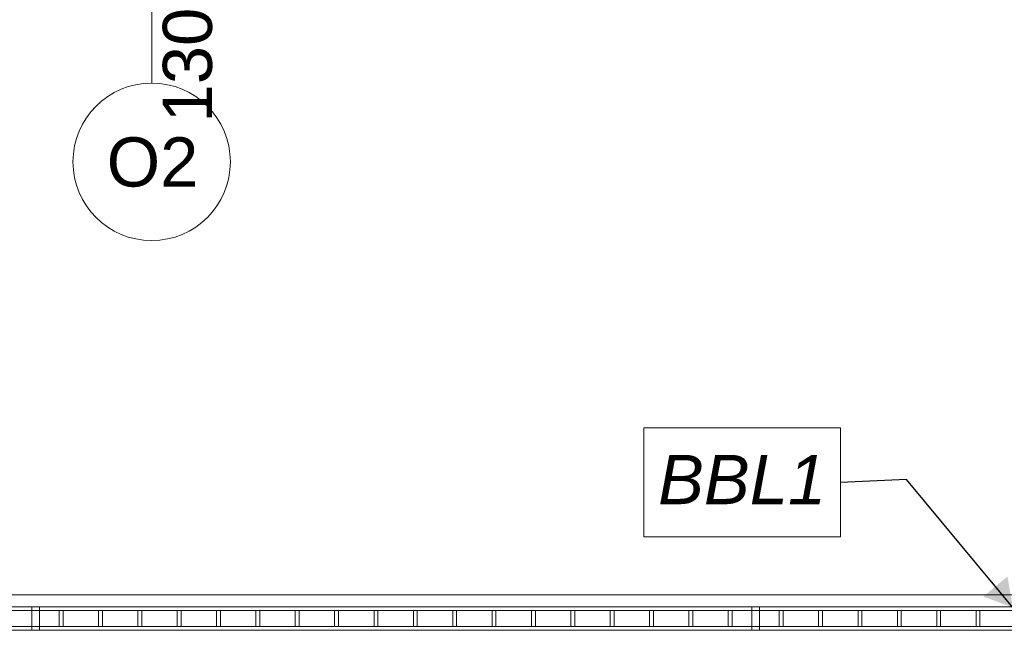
# Model space of a CAD drawing. Header units: millimetres. Extents: x -52968 to 399385, y -141133 to 110561.
# Tile 10 of 20: x 66070 to 68572, y -118968 to -117417. Entities that reach past the tile are written whole.
import ezdxf

# ---------------------------------------------------------------- set-up
doc = ezdxf.new("R2010")
doc.units = ezdxf.units.MM
doc.layers.add('_xref', color=250, linetype='Continuous')
for name, color, linetype, lineweight in [('SIM-Wegliniec-21.07.2025-Parter$0$Nowe_A-Balkony_Nr_pióra__89', 250, 'Continuous', 0), ('SIM-Wegliniec-21.07.2025-Parter$0$Nowe_A-Balustrady_Nr_pióra__11', 250, 'Continuous', 0), ('SIM-Wegliniec-21.07.2025-Parter$0$Nowe_A-Balustrady_Nr_pióra__91', 250, 'Continuous', 0), ('SIM-Wegliniec-21.07.2025-Parter$0$Nowe_A-Konstrukcja Opis_Nr_pióra__78', 250, 'Continuous', 0), ('SIM-Wegliniec-21.07.2025-Parter$0$Nowe_Znaczniki okien Archicada_Nr_pióra__2', 250, 'Continuous', 0), ('SIM-Wegliniec-21.07.2025-Parter$0$Nowe_Znaczniki okien Archicada_Nr_pióra__45', 250, 'Continuous', 0), ('SIM-Wegliniec-21.07.2025-Parter$0$Nowe_Znaczniki okien Archicada_Nr_pióra__7', 250, 'Continuous', 0)]:
    doc.layers.add(name, color=color, linetype=linetype, lineweight=lineweight)
doc.styles.add('SIM-Wegliniec-21.07.2025-Parter$0$STYL_AUTOMATYCZNY_1', font='arial.ttf')
doc.styles.add('SIM-Wegliniec-21.07.2025-Parter$0$STYL_AUTOMATYCZNY_3', font='arial.ttf')
doc.dimstyles.new('SIM-Wegliniec-21.07.2025-Parter$0$STYL_AUTOMATYCZNY__9', dxfattribs={"dimtxt": 0.18, "dimasz": 76, "dimexe": 0.18, "dimexo": 0.0625, "dimgap": 0, "dimtad": 0, "dimtih": 1, "dimtoh": 1, "dimdec": 4, "dimzin": 0, "dimdsep": 46, "dimcen": 0.09, "dimadec": 0, "dimazin": 0, "dimtfac": 1, "dimtdec": 4, "dimtmove": 0, "dimatfit": 3, "dimldrblk": 'SIM-Wegliniec-21.07.2025-Parter$0$ARROWHEAD_16', "dimfxl": 1, "dimtolj": 1, "dimtzin": 0, "dimarcsym": 0})

# ---------------------------------------------------------------- blocks, each defined once
blk = doc.blocks.new('SIM-Wegliniec-21.07.2025-Parter$0$ARROWHEAD_16')
at = {"linetype": 'Continuous', "lineweight": 0}
blk.add_hatch(color=0, dxfattribs=at).paths.add_polyline_path([(-0.9093, 0.525), (0, 0), (-0.9093, -0.525)])
at = {"color": 0, "linetype": 'Continuous', "lineweight": 0}
blk.add_line((0, 0), (-1, 0), dxfattribs=at)
blk = doc.blocks.new('SIM-Wegliniec-21.07.2025-Parter')
at = {"layer": 'SIM-Wegliniec-21.07.2025-Parter$0$Nowe_A-Balkony_Nr_pióra__89', "linetype": 'Continuous', "lineweight": 13, "flags": 128}
blk.add_lwpolyline([(91030.1, -117167.6), (91030.1, -118877.6), (64980.1, -118877.6), (64980.1, -117167.6)], close=True, dxfattribs=at)
at = {"layer": 'SIM-Wegliniec-21.07.2025-Parter$0$Nowe_A-Balustrady_Nr_pióra__11', "linetype": 'Continuous', "lineweight": 13, "flags": 128}
for points in [[(66120.1, -118967.6), (66120.1, -118907.6), (66100.1, -118907.6), (66100.1, -118967.6)], [(67950.1, -118967.6), (67950.1, -118907.6), (67930.1, -118907.6), (67930.1, -118967.6)], [(66180.1, -118957.6), (66180.1, -118917.6), (66170.1, -118917.6), (66170.1, -118957.6)], [(66280.1, -118957.6), (66280.1, -118917.6), (66270.1, -118917.6), (66270.1, -118957.6)], [(66380.1, -118957.6), (66380.1, -118917.6), (66370.1, -118917.6), (66370.1, -118957.6)], [(66480.1, -118957.6), (66480.1, -118917.6), (66470.1, -118917.6), (66470.1, -118957.6)], [(66580.1, -118957.6), (66580.1, -118917.6), (66570.1, -118917.6), (66570.1, -118957.6)], [(66680.1, -118957.6), (66680.1, -118917.6), (66670.1, -118917.6), (66670.1, -118957.6)], [(66780.1, -118957.6), (66780.1, -118917.6), (66770.1, -118917.6), (66770.1, -118957.6)], [(66880.1, -118957.6), (66880.1, -118917.6), (66870.1, -118917.6), (66870.1, -118957.6)], [(66980.1, -118957.6), (66980.1, -118917.6), (66970.1, -118917.6), (66970.1, -118957.6)], [(67080.1, -118957.6), (67080.1, -118917.6), (67070.1, -118917.6), (67070.1, -118957.6)], [(67180.1, -118957.6), (67180.1, -118917.6), (67170.1, -118917.6), (67170.1, -118957.6)], [(67280.1, -118957.6), (67280.1, -118917.6), (67270.1, -118917.6), (67270.1, -118957.6)], [(67380.1, -118957.6), (67380.1, -118917.6), (67370.1, -118917.6), (67370.1, -118957.6)], [(67480.1, -118957.6), (67480.1, -118917.6), (67470.1, -118917.6), (67470.1, -118957.6)], [(67580.1, -118957.6), (67580.1, -118917.6), (67570.1, -118917.6), (67570.1, -118957.6)], [(67680.1, -118957.6), (67680.1, -118917.6), (67670.1, -118917.6), (67670.1, -118957.6)], [(67780.1, -118957.6), (67780.1, -118917.6), (67770.1, -118917.6), (67770.1, -118957.6)], [(67880.1, -118957.6), (67880.1, -118917.6), (67870.1, -118917.6), (67870.1, -118957.6)], [(68010.1, -118957.6), (68010.1, -118917.6), (68000.1, -118917.6), (68000.1, -118957.6)], [(68110.1, -118957.6), (68110.1, -118917.6), (68100.1, -118917.6), (68100.1, -118957.6)], [(68210.1, -118957.6), (68210.1, -118917.6), (68200.1, -118917.6), (68200.1, -118957.6)], [(68310.1, -118957.6), (68310.1, -118917.6), (68300.1, -118917.6), (68300.1, -118957.6)], [(68410.1, -118957.6), (68410.1, -118917.6), (68400.1, -118917.6), (68400.1, -118957.6)], [(68510.1, -118957.6), (68510.1, -118917.6), (68500.1, -118917.6), (68500.1, -118957.6)]]:
    blk.add_lwpolyline(points, close=True, dxfattribs=at)
at = {"layer": 'SIM-Wegliniec-21.07.2025-Parter$0$Nowe_A-Balustrady_Nr_pióra__91', "linetype": 'Continuous', "lineweight": 13, "flags": 128}
for points in [[(90720.1, -118967.6), (90720.1, -118907.6), (65290.1, -118907.6), (65290.1, -118967.6)], [(90720.1, -118957.6), (90720.1, -118917.6), (65290.1, -118917.6), (65290.1, -118957.6)]]:
    blk.add_lwpolyline(points, close=True, dxfattribs=at)
at = {"layer": 'SIM-Wegliniec-21.07.2025-Parter$0$Nowe_A-Konstrukcja Opis_Nr_pióra__78', "linetype": 'Continuous', "lineweight": 13, "flags": 128}
blk.add_lwpolyline([(67655.9, -118453.7), (68155.3, -118453.7), (68155.3, -118730.2), (67655.9, -118730.2)], close=True, dxfattribs=at)
at = {"layer": 'SIM-Wegliniec-21.07.2025-Parter$0$Nowe_Znaczniki okien Archicada_Nr_pióra__2', "linetype": 'Continuous', "lineweight": 13, "flags": 128}
blk.add_lwpolyline([(66205.1, -117777.6, 1), (66605.1, -117777.6, 1)], format="xyb", close=True, dxfattribs=at)
at = {"layer": 'SIM-Wegliniec-21.07.2025-Parter$0$Nowe_Znaczniki okien Archicada_Nr_pióra__45', "linetype": 'Continuous', "lineweight": 15}
blk.add_line((66405.1, -117577.6), (66405.1, -116607.6), dxfattribs=at)
at = {"layer": 'SIM-Wegliniec-21.07.2025-Parter$0$Nowe_A-Konstrukcja Opis_Nr_pióra__78', "linetype": 'Continuous', "lineweight": 13, "insert": (67905.6, -118584.8), "char_height": 125, "attachment_point": 5, "style": 'SIM-Wegliniec-21.07.2025-Parter$0$STYL_AUTOMATYCZNY_3'}
blk.add_mtext('\\A1;{\\pqc;\\fArial|b0|i1|c238|p0;\\W1.000000;BBL\\fArial|b0|i1|c238|p0;\\W1.000000;1}', dxfattribs=at)
at = {"layer": 'SIM-Wegliniec-21.07.2025-Parter$0$Nowe_Znaczniki okien Archicada_Nr_pióra__7', "lineweight": 13, "insert": (66594.8, -117677.6), "char_height": 125, "attachment_point": 7, "rotation": 90, "style": 'SIM-Wegliniec-21.07.2025-Parter$0$STYL_AUTOMATYCZNY_1'}
blk.add_mtext('\\A1;{\\pql;\\pt0;\\fArial|b0|i0|c238|p0;\\W1.000000;130\\fArial|b0|i0|c238|p0;\\W1.000000;\\A1{\\H.66x;\\S^  ;}\\fArial|b0|i0|c238|p0;\\W1.000000;\\fArial|b0|i0|c238|p0;\\W1.000000;}', dxfattribs=at)
at = {"layer": 'SIM-Wegliniec-21.07.2025-Parter$0$Nowe_Znaczniki okien Archicada_Nr_pióra__7', "lineweight": 13, "insert": (66290.8, -117842.2), "char_height": 125, "attachment_point": 7, "style": 'SIM-Wegliniec-21.07.2025-Parter$0$STYL_AUTOMATYCZNY_1'}
blk.add_mtext('\\A1;{\\pql;\\pt0;\\fArial|b0|i0|c238|p0;\\W1.000000;O2\\fArial|b0|i0|c238|p0;\\W1.000000;\\fArial|b0|i0|c238|p0;\\W1.000000;\\fArial|b0|i0|c238|p0;\\W1.000000;}', dxfattribs=at)
at = {"layer": 'SIM-Wegliniec-21.07.2025-Parter$0$Nowe_A-Konstrukcja Opis_Nr_pióra__78', "linetype": 'Continuous', "lineweight": 13, "annotation_type": 0, "has_hookline": 1, "hookline_direction": 1, "text_width": 406.2}
blk.add_leader([(68593.5, -118909.6), (68323.5, -118584.8), (68155.3, -118591.9)], dimstyle='SIM-Wegliniec-21.07.2025-Parter$0$STYL_AUTOMATYCZNY__9', dxfattribs=at)

msp = doc.modelspace()

# ---------------------------------------------------------------- block references
at = {"layer": '_xref'}
msp.add_blockref('SIM-Wegliniec-21.07.2025-Parter', (0, 0), dxfattribs=at)

doc.saveas('drawing.dxf')
